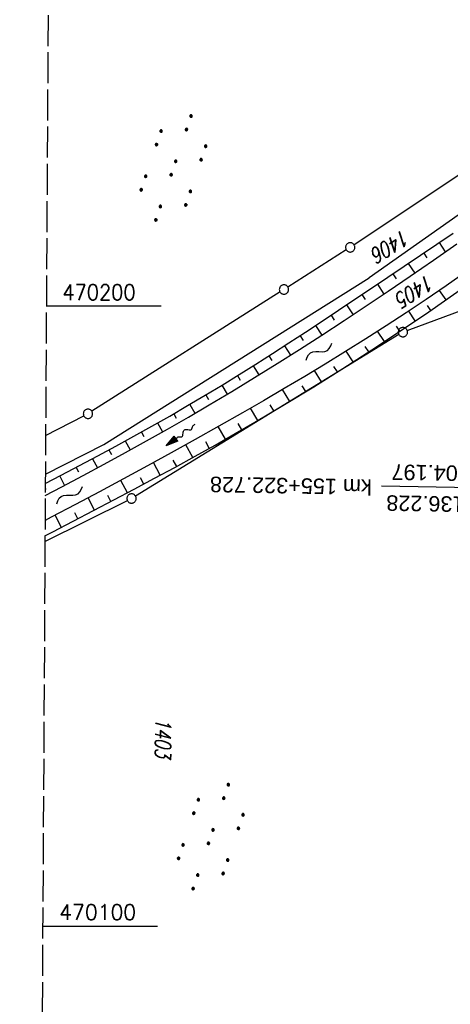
# Model space of a CAD drawing. Extents: x 511022 to 511316, y 469476 to 470403.
# Tile 12 of 21: x 511023 to 511092, y 470087 to 470246. Entities that reach past the tile are written whole.
import ezdxf

# ---------------------------------------------------------------- set-up
doc = ezdxf.new("R2010")
doc.units = 0
doc.header["$LTSCALE"] = 10
doc.header["$MEASUREMENT"] = 0
doc.linetypes.add('LT00', pattern=[0])
doc.linetypes.add('LT14', pattern=[0.6, 0.5, -0.1])
doc.layers.get('0').update_dxf_attribs({"linetype": 'LT00'})
for name, color, linetype in [('--FLIEßRICHTPFEIL', 180, 'Continuous'), ('--WASSER_NUTZUNG', 180, 'Continuous'), ('-EL-020', 250, 'LT00'), ('DFK_FLUR_NR', 250, 'LT00'), ('DFK_GZPKT', 250, 'LT00'), ('DFK_KATASTER', 250, 'LT00'), ('DFK_NUTZUNG', 250, 'LT00'), ('V97_BOESCH', 250, 'LT00'), ('V97_BOSCHUNG', 250, 'LT00'), ('V97_RASTER', 250, 'LT00')]:
    doc.layers.add(name, color=color, linetype=linetype)
doc.layers.add('-BLATT_97-RAND', color=7, linetype='LT14', plot=False)
doc.styles.add('Arial', font='ARIAL.TTF')
doc.styles.get("Standard").update_dxf_attribs({"font": 'romans.shx'})

# ---------------------------------------------------------------- blocks, each defined once
blk = doc.blocks.new('SYMB7110')
at = {"color": 0, "linetype": 'ByBlock'}
for p, q in [((-0.515, 0.392919), (-0.515, 0.367081)), ((-0.51, 0.362895), (-0.51, 0.397105)), ((-0.505, 0.399164), (-0.505, 0.360836)), ((-0.5, 0.360204), (-0.5, 0.399796)), ((-0.495, 0.399164), (-0.495, 0.360836)), ((-0.49, 0.362895), (-0.49, 0.397105)), ((-0.485, 0.392919), (-0.485, 0.367081)), ((-0.48, 0.379874), (-0.48, 0.380145)), ((-0.285, 0.392919), (-0.285, 0.367081)), ((-0.28, 0.362895), (-0.28, 0.397105)), ((-0.275, 0.399164), (-0.275, 0.360836)), ((-0.27, 0.360204), (-0.27, 0.399796)), ((-0.265, 0.399164), (-0.265, 0.360836)), ((-0.26, 0.362895), (-0.26, 0.397105)), ((-0.255, 0.392919), (-0.255, 0.367081)), ((-0.25, 0.379874), (-0.25, 0.380146)), ((0.255, 0.392919), (0.255, 0.367081)), ((0.26, 0.362895), (0.26, 0.397105)), ((0.265, 0.399164), (0.265, 0.360836)), ((0.27, 0.360204), (0.27, 0.399796)), ((0.275, 0.399164), (0.275, 0.360836)), ((0.28, 0.362895), (0.28, 0.397105)), ((0.285, 0.392919), (0.285, 0.367081)), ((0.29, 0.379874), (0.29, 0.380145)), ((0.485, 0.392919), (0.485, 0.367081)), ((0.49, 0.362895), (0.49, 0.397105)), ((0.495, 0.399164), (0.495, 0.360836)), ((0.5, 0.360204), (0.5, 0.399796)), ((0.505, 0.399164), (0.505, 0.360836)), ((0.51, 0.362895), (0.51, 0.397105)), ((0.515, 0.392919), (0.515, 0.367081)), ((0.52, 0.379874), (0.52, 0.380146)), ((-0.9, 0.012919), (-0.9, -0.012919)), ((-0.895, -0.017106), (-0.895, 0.017105)), ((-0.89, 0.019164), (-0.89, -0.019164)), ((-0.885, -0.019797), (-0.885, 0.019796)), ((-0.88, 0.019164), (-0.88, -0.019164)), ((-0.875, -0.017106), (-0.875, 0.017105)), ((-0.87, 0.012919), (-0.87, -0.012919)), ((-0.865, -0.000126), (-0.865, 0.000145)), ((-0.67, 0.012919), (-0.67, -0.012919)), ((-0.665, -0.017106), (-0.665, 0.017105)), ((-0.66, 0.019164), (-0.66, -0.019164)), ((-0.655, -0.019797), (-0.655, 0.019796)), ((-0.65, 0.019164), (-0.65, -0.019164)), ((-0.645, -0.017106), (-0.645, 0.017105)), ((-0.64, 0.012919), (-0.64, -0.012919)), ((-0.635, -0.000126), (-0.635, 0.000145)), ((-0.13, 0.012919), (-0.13, -0.012919)), ((-0.125, -0.017105), (-0.125, 0.017105)), ((-0.12, 0.019164), (-0.12, -0.019164)), ((-0.115, -0.019796), (-0.115, 0.019796)), ((-0.11, 0.019164), (-0.11, -0.019164)), ((-0.105, -0.017105), (-0.105, 0.017105)), ((-0.1, 0.012919), (-0.1, -0.012919)), ((-0.095, -0.000126), (-0.095, 0.000146)), ((0.1, 0.012919), (0.1, -0.012919)), ((0.105, -0.017105), (0.105, 0.017105)), ((0.11, 0.019164), (0.11, -0.019164)), ((0.115, -0.019796), (0.115, 0.019796)), ((0.12, 0.019164), (0.12, -0.019164)), ((0.125, -0.017105), (0.125, 0.017105)), ((0.13, 0.012919), (0.13, -0.012919)), ((0.135, -0.000126), (0.135, 0.000146)), ((0.64, 0.012919), (0.64, -0.012919)), ((0.645, -0.017105), (0.645, 0.017105)), ((0.65, 0.019164), (0.65, -0.019164)), ((0.655, -0.019796), (0.655, 0.019796)), ((0.66, 0.019164), (0.66, -0.019164)), ((0.665, -0.017105), (0.665, 0.017105)), ((0.67, 0.012919), (0.67, -0.012919)), ((0.675, -0.000126), (0.675, 0.000146)), ((0.87, 0.012919), (0.87, -0.012919)), ((0.875, -0.017105), (0.875, 0.017105)), ((0.88, 0.019164), (0.88, -0.019164)), ((0.885, -0.019796), (0.885, 0.019796)), ((0.89, 0.019164), (0.89, -0.019164)), ((0.895, -0.017105), (0.895, 0.017105)), ((0.9, 0.012919), (0.9, -0.012919)), ((0.905, -0.000126), (0.905, 0.000146)), ((-0.515, -0.367081), (-0.515, -0.392919)), ((-0.51, -0.397105), (-0.51, -0.362895)), ((-0.505, -0.360836), (-0.505, -0.399164)), ((-0.5, -0.399796), (-0.5, -0.360204)), ((-0.495, -0.360836), (-0.495, -0.399164)), ((-0.49, -0.397106), (-0.49, -0.362895)), ((-0.485, -0.367081), (-0.485, -0.392919)), ((-0.48, -0.380126), (-0.48, -0.379855)), ((-0.285, -0.367081), (-0.285, -0.392919)), ((-0.28, -0.397105), (-0.28, -0.362895)), ((-0.275, -0.360836), (-0.275, -0.399164)), ((-0.27, -0.399796), (-0.27, -0.360204)), ((-0.265, -0.360836), (-0.265, -0.399164)), ((-0.26, -0.397105), (-0.26, -0.362895)), ((-0.255, -0.367081), (-0.255, -0.392919)), ((-0.25, -0.380126), (-0.25, -0.379855)), ((0.255, -0.367081), (0.255, -0.392919)), ((0.26, -0.397105), (0.26, -0.362895)), ((0.265, -0.360836), (0.265, -0.399164)), ((0.27, -0.399796), (0.27, -0.360204)), ((0.275, -0.360836), (0.275, -0.399164)), ((0.28, -0.397105), (0.28, -0.362895)), ((0.285, -0.367081), (0.285, -0.392919)), ((0.29, -0.380126), (0.29, -0.379855)), ((0.485, -0.367081), (0.485, -0.392919)), ((0.49, -0.397105), (0.49, -0.362895)), ((0.495, -0.360836), (0.495, -0.399164)), ((0.5, -0.399796), (0.5, -0.360204)), ((0.505, -0.360836), (0.505, -0.399164)), ((0.51, -0.397105), (0.51, -0.362895)), ((0.515, -0.367081), (0.515, -0.392919)), ((0.52, -0.380126), (0.52, -0.379855))]:
    blk.add_line(p, q, dxfattribs=at)
for points in [[(-0.48, 0.38), (-0.481981, 0.388678), (-0.48753, 0.395637), (-0.49555, 0.399499), (-0.50445, 0.399499), (-0.51247, 0.395637), (-0.518019, 0.388678), (-0.52, 0.38), (-0.518019, 0.371322), (-0.51247, 0.364363), (-0.50445, 0.360501), (-0.49555, 0.360501), (-0.48753, 0.364363), (-0.481981, 0.371322), (-0.48, 0.38)], [(-0.25, 0.38), (-0.251981, 0.388678), (-0.25753, 0.395637), (-0.26555, 0.399499), (-0.27445, 0.399499), (-0.28247, 0.395637), (-0.288019, 0.388678), (-0.29, 0.38), (-0.288019, 0.371322), (-0.28247, 0.364363), (-0.27445, 0.360501), (-0.26555, 0.360501), (-0.25753, 0.364363), (-0.251981, 0.371322), (-0.25, 0.38)], [(0.29, 0.38), (0.288019, 0.388678), (0.28247, 0.395637), (0.27445, 0.399499), (0.26555, 0.399499), (0.25753, 0.395637), (0.251981, 0.388678), (0.25, 0.38), (0.251981, 0.371322), (0.25753, 0.364363), (0.26555, 0.360501), (0.27445, 0.360501), (0.28247, 0.364363), (0.288019, 0.371322), (0.29, 0.38)], [(0.52, 0.38), (0.518019, 0.388678), (0.51247, 0.395637), (0.50445, 0.399499), (0.495549, 0.399499), (0.48753, 0.395637), (0.481981, 0.388678), (0.48, 0.38), (0.481981, 0.371322), (0.48753, 0.364363), (0.495549, 0.360501), (0.50445, 0.360501), (0.51247, 0.364363), (0.518019, 0.371322), (0.52, 0.38)], [(-0.865, 0), (-0.866981, 0.008678), (-0.87253, 0.015637), (-0.88055, 0.019498), (-0.88945, 0.019498), (-0.89747, 0.015637), (-0.903019, 0.008678), (-0.905, 0)], [(-0.905, 0), (-0.903019, -0.008678), (-0.89747, -0.015637), (-0.88945, -0.019499), (-0.88055, -0.019499), (-0.87253, -0.015637), (-0.866981, -0.008678), (-0.865, 0)], [(-0.635, 0), (-0.636981, 0.008678), (-0.64253, 0.015637), (-0.65055, 0.019498), (-0.65945, 0.019498), (-0.66747, 0.015637), (-0.673019, 0.008678), (-0.675, 0)], [(-0.675, 0), (-0.673019, -0.008678), (-0.66747, -0.015637), (-0.65945, -0.019499), (-0.65055, -0.019499), (-0.64253, -0.015637), (-0.636981, -0.008678), (-0.635, 0)], [(-0.095, 0), (-0.096981, 0.008678), (-0.10253, 0.015637), (-0.11055, 0.019499), (-0.11945, 0.019499), (-0.12747, 0.015637), (-0.133019, 0.008678), (-0.135, 0)], [(-0.135, 0), (-0.133019, -0.008678), (-0.12747, -0.015637), (-0.11945, -0.019499), (-0.11055, -0.019499), (-0.10253, -0.015637), (-0.096981, -0.008678), (-0.095, 0)], [(0.135, 0), (0.133019, 0.008678), (0.12747, 0.015637), (0.11945, 0.019499), (0.11055, 0.019499), (0.10253, 0.015637), (0.096981, 0.008678), (0.095, 0)], [(0.095, 0), (0.096981, -0.008678), (0.10253, -0.015637), (0.11055, -0.019499), (0.11945, -0.019499), (0.12747, -0.015637), (0.133019, -0.008678), (0.135, 0)], [(0.675, 0), (0.673019, 0.008678), (0.66747, 0.015637), (0.65945, 0.019499), (0.65055, 0.019499), (0.64253, 0.015637), (0.636981, 0.008678), (0.635, 0)], [(0.635, 0), (0.636981, -0.008678), (0.64253, -0.015637), (0.65055, -0.019499), (0.65945, -0.019499), (0.66747, -0.015637), (0.673019, -0.008678), (0.675, 0)], [(0.905, 0), (0.903019, 0.008678), (0.89747, 0.015637), (0.88945, 0.019499), (0.88055, 0.019499), (0.87253, 0.015637), (0.866981, 0.008678), (0.865, 0)], [(0.865, 0), (0.866981, -0.008678), (0.87253, -0.015637), (0.88055, -0.019499), (0.88945, -0.019499), (0.89747, -0.015637), (0.903019, -0.008678), (0.905, 0)], [(-0.48, -0.38), (-0.481981, -0.371322), (-0.48753, -0.364363), (-0.49555, -0.360501), (-0.50445, -0.360501), (-0.51247, -0.364363), (-0.518019, -0.371322), (-0.52, -0.38), (-0.518019, -0.388678), (-0.51247, -0.395637), (-0.50445, -0.399499), (-0.49555, -0.399499), (-0.48753, -0.395637), (-0.481981, -0.388678), (-0.48, -0.38)], [(-0.25, -0.38), (-0.251981, -0.371322), (-0.25753, -0.364363), (-0.26555, -0.360501), (-0.27445, -0.360501), (-0.28247, -0.364363), (-0.288019, -0.371322), (-0.29, -0.38), (-0.288019, -0.388678), (-0.28247, -0.395637), (-0.27445, -0.399499), (-0.26555, -0.399499), (-0.25753, -0.395637), (-0.251981, -0.388678), (-0.25, -0.38)], [(0.29, -0.38), (0.288019, -0.371322), (0.28247, -0.364363), (0.27445, -0.360501), (0.26555, -0.360501), (0.25753, -0.364363), (0.251981, -0.371322), (0.25, -0.38), (0.251981, -0.388678), (0.25753, -0.395637), (0.26555, -0.399499), (0.27445, -0.399499), (0.28247, -0.395637), (0.288019, -0.388678), (0.29, -0.38)], [(0.52, -0.38), (0.518019, -0.371322), (0.51247, -0.364363), (0.50445, -0.360501), (0.495549, -0.360501), (0.48753, -0.364363), (0.481981, -0.371322), (0.48, -0.38), (0.481981, -0.388678), (0.48753, -0.395637), (0.495549, -0.399499), (0.50445, -0.399499), (0.51247, -0.395637), (0.518019, -0.388678), (0.52, -0.38)]]:
    blk.add_lwpolyline(points, dxfattribs=at)
blk = doc.blocks.new('SYMB7010')
at = {"color": 0, "linetype": 'ByBlock'}
for points in [[(-0.031408, 0.499213), (-0.093728, 0.49134), (-0.15457, 0.475719), (-0.212975, 0.452595), (-0.268021, 0.422333), (-0.31884, 0.385411), (-0.36463, 0.342411), (-0.40467, 0.29401), (-0.438329, 0.240973), (-0.465074, 0.184136), (-0.484486, 0.124395), (-0.496256, 0.062692), (-0.5002, 0)], [(-0.5002, 0), (-0.496256, -0.062692), (-0.484486, -0.124395), (-0.465075, -0.184136), (-0.438329, -0.240973), (-0.404671, -0.29401), (-0.36463, -0.342411), (-0.31884, -0.385411), (-0.268021, -0.422333), (-0.212975, -0.452595), (-0.154571, -0.475719), (-0.093728, -0.49134), (-0.031408, -0.499213), (0.031408, -0.499213)], [(0.5002, 0), (0.496256, 0.062692), (0.484485, 0.124395), (0.465074, 0.184136), (0.438329, 0.240973), (0.40467, 0.29401), (0.36463, 0.342411), (0.31884, 0.385411), (0.268021, 0.422333), (0.212975, 0.452595), (0.15457, 0.475719), (0.093728, 0.49134), (0.031408, 0.499213), (-0.031408, 0.499213)], [(0.031408, -0.499213), (0.093728, -0.491341), (0.15457, -0.475719), (0.212975, -0.452595), (0.268021, -0.422333), (0.31884, -0.385411), (0.36463, -0.342411), (0.404671, -0.294011), (0.438329, -0.240974), (0.465075, -0.184136), (0.484486, -0.124395), (0.496256, -0.062692), (0.500201, 0)]]:
    blk.add_lwpolyline(points, dxfattribs=at)
blk = doc.blocks.new('FLIEßRICHTPFEIL')
at = {"layer": '--FLIEßRICHTPFEIL'}
blk.add_hatch(color=256, dxfattribs=at).paths.add_polyline_path([(-1.95, 0.4875), (-1.95, -0.4875), (0, 0)])
for p, q in [((-1.95, 0.4875), (-1.95, -0.4875)), ((-1.95, 0.4875), (0, 0)), ((0, 0), (-1.95, -0.4875))]:
    blk.add_line(p, q, dxfattribs=at)
at = {"layer": '--FLIEßRICHTPFEIL', "start_tangent": (-1, 0), "end_tangent": (-1, 0)}
blk.add_spline([(-1.95, 0), (-2.4375, 0), (-2.925, 0.325), (-3.4125, 0), (-3.9, -0.325), (-4.3875, 0), (-4.875, 0.325), (-5.3625, 0), (-5.85, 0)], degree=3, dxfattribs=at)
blk = doc.blocks.new('SYMB7251')
at = {"color": 0, "linetype": 'ByBlock'}
for points in [[(-0.25, 0), (-0.208333, 0.028889), (-0.166667, 0.051111), (-0.125, 0.06), (-0.083333, 0.051111), (-0.041667, 0.028889), (0, 0)], [(0, 0), (0.041667, -0.028889), (0.083333, -0.051111), (0.125, -0.06), (0.166667, -0.051111), (0.208333, -0.028889), (0.25, 0)]]:
    blk.add_lwpolyline(points, dxfattribs=at)

msp = doc.modelspace()

# ---------------------------------------------------------------- linework, layer by layer
at = {"layer": '-BLATT_97-RAND'}
msp.add_lwpolyline([(511028.4, 470402.97), (511022.89, 469477.99), (511309.88, 469476.28), (511315.39, 470401.26), (511028.4, 470402.97)], dxfattribs=at)
at = {"layer": '-EL-020'}
msp.add_line((511186.24, 470169.1), (511081.23, 470170.98), dxfattribs=at)
at = {"layer": 'DFK_KATASTER'}
for p, q in [((511167.55, 470270.4), (511076.82, 470209.91)), ((511167.34, 470266.58), (511079.25, 470204.57)), ((511075.57, 470209.09), (511066.15, 470203.1)), ((511036.44, 470177.71), (511079.25, 470204.57)), ((511064.89, 470202.3), (511034.53, 470183.05)), ((511085.4, 470196.08), (511096.95, 470200.38)), ((511084.06, 470195.43), (511041.57, 470169.37)), ((511027.06, 470179.14), (511033.23, 470182.31)), ((511027.03, 470172.92), (511036.44, 470177.71)), ((511026.96, 470162.03), (511040.26, 470168.65))]:
    msp.add_line(p, q, dxfattribs=at)
at = {"layer": 'V97_BOESCH'}
for points in [[(511168.63, 470259.16), (511097.96, 470207.76), (511094.82, 470205.5), (511091.66, 470203.29), (511088.46, 470201.11), (511085.25, 470198.96), (511082.01, 470196.85), (511078.75, 470194.76), (511075.47, 470192.71), (511072.17, 470190.68), (511068.86, 470188.68), (511065.53, 470186.71), (511062.19, 470184.75), (511058.84, 470182.82), (511055.02, 470180.64), (511051.19, 470178.48), (511047.34, 470176.35), (511043.49, 470174.24), (511039.63, 470172.14), (511035.76, 470170.06), (511031.88, 470168), (511027.99, 470165.95), (511026.98, 470165.42)], [(511026.97, 470162.97), (511028.22, 470163.61), (511031.52, 470165.31), (511034.81, 470167.02), (511038.1, 470168.75), (511041.38, 470170.48), (511044.65, 470172.24), (511047.92, 470174.01), (511051.17, 470175.8), (511054.41, 470177.61), (511057.63, 470179.45), (511060.84, 470181.31), (511065.6, 470184.13), (511070.33, 470187.02), (511075.02, 470189.96), (511079.68, 470192.96), (511084.3, 470196.01), (511088.89, 470199.12), (511093.43, 470202.28), (511097.95, 470205.48), (511170.41, 470257.6)], [(511027.02, 470171.39), (511029.6, 470172.74), (511032.55, 470174.29), (511035.48, 470175.85), (511038.4, 470177.43), (511041.31, 470179.03), (511044.22, 470180.65), (511047.1, 470182.29), (511049.98, 470183.96), (511052.83, 470185.65), (511055.56, 470187.29), (511058.27, 470188.96), (511060.97, 470190.66), (511063.66, 470192.37), (511066.33, 470194.09), (511069, 470195.84), (511071.66, 470197.59), (511074.32, 470199.35), (511076.97, 470201.12), (511079.62, 470202.9), (511082.26, 470204.68), (511084.91, 470206.46), (511087.54, 470208.23), (511090.17, 470210), (511092.79, 470211.77)], [(511027, 470169.46), (511029.69, 470170.87), (511033.12, 470172.7), (511036.54, 470174.54), (511039.95, 470176.4), (511043.35, 470178.28), (511046.73, 470180.19), (511050.1, 470182.12), (511053.46, 470184.08), (511057.13, 470186.27), (511060.79, 470188.49), (511064.42, 470190.75), (511068.04, 470193.03), (511071.64, 470195.34), (511075.23, 470197.68), (511078.79, 470200.04), (511082.35, 470202.43), (511085.88, 470204.84), (511089.65, 470207.44), (511093.4, 470210.06)]]:
    msp.add_lwpolyline(points, dxfattribs=at)
at = {"layer": 'V97_BOSCHUNG'}
for p, q in [((511090.55, 470210.26), (511091.54, 470208.76)), ((511088.06, 470208.58), (511088.57, 470207.81)), ((511085.57, 470206.91), (511086.61, 470205.34)), ((511083.08, 470205.23), (511083.61, 470204.44)), ((511080.59, 470203.56), (511081.65, 470201.96)), ((511091.66, 470201.04), (511090.6, 470202.56)), ((511078.1, 470201.88), (511078.63, 470201.09)), ((511075.61, 470200.21), (511076.66, 470198.63)), ((511086.7, 470197.63), (511085.64, 470199.22)), ((511089.19, 470199.33), (511088.66, 470200.1)), ((511073.11, 470198.55), (511073.64, 470197.77)), ((511070.61, 470196.9), (511071.65, 470195.34)), ((511081.71, 470194.29), (511080.62, 470195.95)), ((511084.21, 470195.95), (511083.67, 470196.77)), ((511068.11, 470195.25), (511068.61, 470194.48)), ((511065.6, 470193.62), (511066.58, 470192.1)), ((511076.67, 470191.01), (511075.55, 470192.76)), ((511079.19, 470192.64), (511078.64, 470193.5)), ((511063.08, 470192), (511063.56, 470191.25)), ((511060.55, 470190.39), (511061.48, 470188.92)), ((511071.59, 470187.8), (511070.44, 470189.64)), ((511074.13, 470189.4), (511073.57, 470190.3)), ((511058.01, 470188.81), (511058.47, 470188.08)), ((511055.47, 470187.24), (511056.34, 470185.79)), ((511066.46, 470184.65), (511065.3, 470186.57)), ((511069.03, 470186.22), (511068.45, 470187.16)), ((511052.9, 470185.69), (511053.33, 470184.97)), ((511050.33, 470184.16), (511051.16, 470182.74)), ((511061.29, 470181.57), (511060.13, 470183.56)), ((511063.88, 470183.1), (511063.3, 470184.08)), ((511047.74, 470182.66), (511048.15, 470181.95)), ((511045.14, 470181.17), (511045.95, 470179.75)), ((511056.09, 470178.57), (511054.93, 470180.59)), ((511058.7, 470180.06), (511058.11, 470181.06)), ((511039.91, 470178.26), (511040.71, 470176.81)), ((511042.53, 470179.71), (511042.93, 470178.99)), ((511037.28, 470176.82), (511037.68, 470176.1)), ((511050.84, 470175.62), (511049.71, 470177.66)), ((511053.47, 470177.09), (511052.9, 470178.1)), ((511034.64, 470175.4), (511035.43, 470173.94)), ((511048.21, 470174.17), (511047.65, 470175.19)), ((511032, 470174), (511032.39, 470173.26)), ((511045.57, 470172.73), (511044.47, 470174.77)), ((511029.35, 470172.61), (511030.13, 470171.1)), ((511040.27, 470169.89), (511039.21, 470171.91)), ((511042.92, 470171.31), (511042.38, 470172.32)), ((511027.01, 470170.6), (511027.08, 470170.46)), ((511034.96, 470167.1), (511033.92, 470169.08)), ((511037.61, 470168.49), (511037.09, 470169.49)), ((511029.63, 470164.33), (511028.62, 470166.28)), ((511032.29, 470165.71), (511031.78, 470166.69))]:
    msp.add_line(p, q, dxfattribs=at)
at = {"layer": 'V97_RASTER'}
for p, q in [((511045.71, 470200), (511027.19, 470200)), ((511026.59, 470100), (511045.11, 470100))]:
    msp.add_line(p, q, dxfattribs=at)

# ---------------------------------------------------------------- block references
at = {"layer": '--FLIEßRICHTPFEIL', "rotation": 216.79537898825}
msp.add_blockref('FLIEßRICHTPFEIL', (511046.52, 470177.46), dxfattribs=at)
at = {"layer": '--WASSER_NUTZUNG', "zscale": 10}
for p, xscale, yscale, rotation in [((511071.16, 470192.68), 9.999999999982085, 9.999999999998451, 33.52996162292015), ((511030.94, 470169.53), 9.999999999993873, 9.999999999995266, 33.86801625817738)]:
    msp.add_blockref('SYMB7251', p, dxfattribs=dict(at, xscale=xscale, yscale=yscale, rotation=rotation))
at = {"layer": 'DFK_GZPKT', "xscale": 1.499999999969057, "yscale": 1.5, "zscale": 1.5, "rotation": 251.2881100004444}
for p in [(511076.2, 470209.49), (511065.52, 470202.7), (511084.7, 470195.82), (511033.9, 470182.65), (511040.93, 470168.98)]:
    msp.add_blockref('SYMB7010', p, dxfattribs=at)
at = {"layer": 'DFK_NUTZUNG', "yscale": 10, "zscale": 10, "rotation": 251.28826}
for p, xscale in [((511047.69, 470222.3), 9.99999999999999), ((511053.71, 470114.44), 10)]:
    msp.add_blockref('SYMB7110', p, dxfattribs=dict(at, xscale=xscale))

# ---------------------------------------------------------------- texts
at = {"layer": '-EL-020', "style": 'Arial'}
for s, p in [('R=3304.197', (511102.02, 470174.15)), (' km 155+322.728', (511080.68, 470172.03)), ('A=1136.228', (511100.98, 470169.17))]:
    msp.add_text(s, height=2.5, rotation=-181.0276, dxfattribs=at).set_placement(p)
at = {"layer": 'DFK_FLUR_NR', "oblique": 13.754, "width": 0.75}
for s, rotation, p in [('1406', 212, (511084.85, 470212.51)), ('1405', 212, (511088.78, 470205.25)), ('1403', 269.6589, (511044.78, 470133.6))]:
    msp.add_text(s, height=2.5, rotation=rotation, dxfattribs=at).set_placement(p)
at = {"layer": 'V97_RASTER'}
for s, width, p in [(' 470200', 0.918, (511028.21, 470201)), (' 470100', 0.965, (511027.61, 470101))]:
    msp.add_text(s, height=2.5, rotation=0.0016, dxfattribs=dict(at, width=width)).set_placement(p)

doc.saveas('drawing.dxf')
